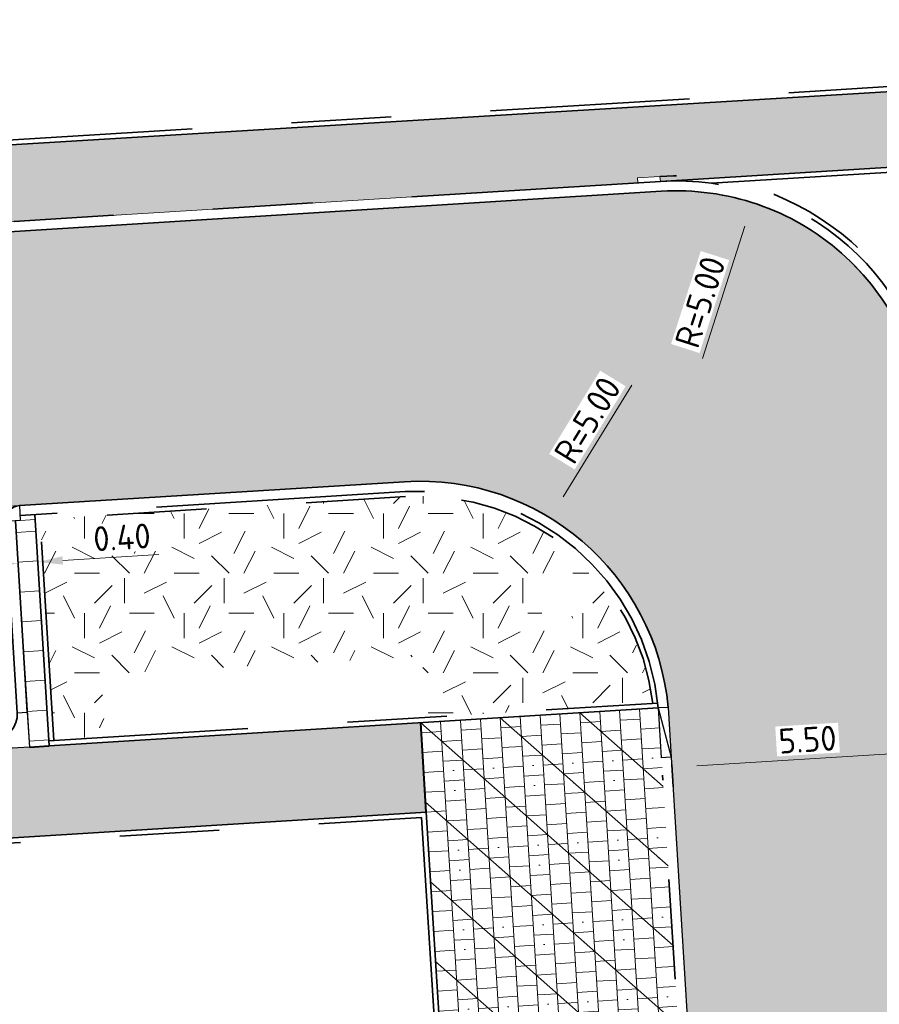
# Model space of a CAD drawing. Header units: metres. Extents: x 162305 to 163132, y 502542 to 502928.
# Tile 31 of 222: x 162513 to 162530, y 502647 to 502667. Entities that reach past the tile are written whole.
import ezdxf

# ---------------------------------------------------------------- set-up
doc = ezdxf.new("R2010")
doc.units = ezdxf.units.M
for name, pattern in [('VH-GELEIDEBAND-SO', [6, 2, -2, 0, -2]), ('VH-OPSLUITBAND-SO', [10, 4, -2, 2, -2]), ('VH-TROTTOIRBAND-SO', [15, 5, -2, 2, -2, 2, -2]), ('ZZ-HIDDEN-SO', [4, 2, -2])]:
    doc.linetypes.add(name, pattern=pattern)
for name, color, linetype, lineweight, true_color in [('N-BH-VH-KANTOPSLUITING_ELEMENT_VERLOOPBAND-S', 253, 'Continuous', 30, 0x828282), ('N-BH-VH-VERHARDING_TEGEL-A', 253, 'Continuous', 13, 0x828282), ('N-BH-VH-VERHARDING_TEGEL-Grijs', 253, 'Continuous', 13, 0x828282), ('N-WE-VH-KANTOPSLUITING_GELEIDEBAND_50X200-G', 20, 'VH-GELEIDEBAND-SO', 35, 0xff3f00), ('N-WE-VH-KANTOPSLUITING_OPSLUITBAND_100X200-G', 150, 'VH-OPSLUITBAND-SO', 35, 0x007fff), ('N-WE-VH-KANTOPSLUITING_TROTTOIRBAND_180X200-G', 6, 'VH-TROTTOIRBAND-SO', 35, 0xff00ff)]:
    doc.layers.add(name, color=color, linetype=linetype, lineweight=lineweight, true_color=true_color)
for name, color, linetype, lineweight in [('N-BH-VH-MATERIAALGRENS-G', 7, 'Continuous', 40), ('N-WB-BANDEN-VOORKANTBAND', 2, 'Continuous', 30), ('N-WE-GR-GRAS-A-200', 62, 'Continuous', 18), ('N-WE-VH-KANTOPSLUITING_BETONRUG-G', 7, 'ZZ-HIDDEN-SO', 35), ('N-WE-VH-KANTOPSLUITING_VOORKANTBAND-G', 50, 'Continuous', 35), ('N-WE-VH-OPENVERHARDING_BETONSTRAATSTEEN-A-200', 92, 'Continuous', 18), ('N-WE-VH-OPENVERHARDING_TEGEL-A', 92, 'Continuous', 18), ('NW-HOEKELEMENT PARKEERPLAATS', 2, 'Continuous', 30), ('X-XX-AL-M', 7, 'Continuous', 18)]:
    doc.layers.add(name, color=color, linetype=linetype, lineweight=lineweight)
doc.layers.add('X-XX-AL-HULPLIJN 01-G', color=1, linetype='Continuous', lineweight=18, true_color=0xff0000, plot=False)
doc.styles.add('NLCS-ISO-M200-T25', font='NLCS-ISO.ttf', dxfattribs={"height": 0.5})
doc.dimstyles.new('NLCS-M200-T25-PIJL_L2_H2', dxfattribs={"dimscale": 0.2, "dimtxt": 2.5, "dimasz": 2.5, "dimexe": 2, "dimexo": 2, "dimgap": 0.7, "dimtad": 1, "dimzin": 0, "dimdsep": 46, "dimtxsty": 'NLCS-ISO-M200-T25', "dimcen": 0, "dimdle": 2, "dimclrd": 256, "dimclre": 256, "dimclrt": 256, "dimazin": 0, "dimtfac": 1, "dimtdec": 3, "dimtofl": 0, "dimtmove": 0, "dimatfit": 3, "dimfxl": 2, "dimfxlon": 1, "dimtfillclr": 256, "dimtolj": 1, "dimtzin": 0, "dimlwd": -1, "dimlwe": -1, "dimarcsym": 0})
pattern_1 = [(3.036056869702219, (0, 0), (0.2916342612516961, 0.1656787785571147), [0.3, -0.3]), (93.0360568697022, (0, 0), (-0.2995789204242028, -0.01588931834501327), [])]
pattern_2 = [(0, (0, 0), (2, 2), [0.5, -1.5]), (0, (1.1, 1.2), (2, 2), [0.5, -1.5]), (90, (0.2, 0.7000000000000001), (-2, 2), [0.5, -1.5]), (90, (1, 1.4), (-2, 2), [0.5, -1.5]), (45, (0.4, 1.4), (0, 2.00000000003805), [0.5, -2.328427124]), (135, (1.1, 0), (-2.00000000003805, 0), [0.5, -2.328427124]), (26.56505119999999, (0.5, 0.6000000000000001), (2.000000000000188, 8.001289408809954e-10), [0.5, -3.972135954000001]), (26.56505119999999, (1.4, 1.6), (2.000000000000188, 8.001289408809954e-10), [0.5, -3.972135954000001]), (63.43494882, (1.4, 0), (1.019972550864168e-10, 2.000000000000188), [0.4999999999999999, -3.972135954]), (63.43494882, (0.5, 0.9), (1.019972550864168e-10, 2.000000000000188), [0.4999999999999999, -3.972135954]), (63.43494882, (1.2, 0.4), (1.019972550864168e-10, 2.000000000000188), [0.4999999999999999, -3.972135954]), (116.5650512, (0, 1.1), (-8.00129740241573e-10, 2.000000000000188), [0.4999999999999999, -3.972135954]), (153.43494882, (0.4, 0.3), (-2.000000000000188, 1.019979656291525e-10), [0.5, -3.972135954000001])]

# ---------------------------------------------------------------- blocks, each defined once
blk = doc.blocks.new('SVH-KANTOPSLUITING_VERLOOP_180 200X250_50 200X200_LINKS4')
at = {"layer": 'N-BH-VH-KANTOPSLUITING_ELEMENT_VERLOOPBAND-S'}
for p, q in [((0.1376421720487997, 1.010472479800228), (-0.06197338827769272, 0.9980778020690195)), ((-0.06197338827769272, 0.9980778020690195), (0.1996155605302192, 0.01239467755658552)), ((-0.06197338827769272, 0.9980778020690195), (0, 0)), ((0.1376421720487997, 1.010472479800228), (0.1996155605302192, 0.01239467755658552)), ((0.1996155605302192, 0.01239467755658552), (0, 0))]:
    blk.add_line(p, q, dxfattribs=at)
blk = doc.blocks.new('*D459')
at = {"layer": 'Defpoints', "color": 0, "transparency": 16777216}
for p in [(162523.5494206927, 502657.1127725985), (162520.9368456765, 502652.8496221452)]:
    blk.add_point(p, dxfattribs=at)
at = {"layer": 'X-XX-AL-M', "transparency": 16777216}
blk.add_line((162525.1848926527, 502659.7815047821), (162523.8106781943, 502657.5390876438), dxfattribs=at)
blk.add_solid([(162523.7396256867, 502657.5826305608), (162523.8817307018, 502657.495544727), (162523.5494206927, 502657.1127725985)], dxfattribs=at)
at = {"layer": 'X-XX-AL-M', "transparency": 16777216, "insert": (162524.295888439, 502659.0772345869), "char_height": 0.5, "attachment_point": 5, "rotation": 58.498895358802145, "style": 'NLCS-ISO-M200-T25', "bg_fill": 3, "box_fill_scale": 1.1, "bg_fill_color": 256, "bg_fill_true_color": 13158600, "bg_fill_transparency": 0}
blk.add_mtext('\\A1;R=5.00', dxfattribs=at)
blk = doc.blocks.new('*D460')
at = {"layer": 'Defpoints', "color": 0, "transparency": 16777216}
for p in [(162527.603802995, 502663.4437607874), (162526.0854211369, 502658.6798845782)]:
    blk.add_point(p, dxfattribs=at)
at = {"layer": 'X-XX-AL-M', "transparency": 16777216}
blk.add_line((162526.6061812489, 502660.3137533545), (162527.4519648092, 502662.9673731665), dxfattribs=at)
blk.add_solid([(162527.3725668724, 502662.9926795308), (162527.531362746, 502662.9420668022), (162527.603802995, 502663.4437607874)], dxfattribs=at)
at = {"layer": 'X-XX-AL-M', "transparency": 16777216, "insert": (162526.5580142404, 502661.4468927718), "char_height": 0.5, "attachment_point": 5, "rotation": 72.32145103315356, "style": 'NLCS-ISO-M200-T25', "bg_fill": 3, "box_fill_scale": 1.1, "bg_fill_color": 256, "bg_fill_true_color": 13158600, "bg_fill_transparency": 0}
blk.add_mtext('\\A1;R=5.00', dxfattribs=at)
blk = doc.blocks.new('*D81')
at = {"layer": 'Defpoints', "color": 0, "transparency": 16777216}
for p in [(162531.4886527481, 502652.3409455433), (162525.9927929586, 502652.1036769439), (162526.0227550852, 502651.6211386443)]:
    blk.add_point(p, dxfattribs=at)
at = {"layer": 'X-XX-AL-M', "transparency": 16777216}
for p, q in [((162531.4822208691, 502652.4445305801), (162531.4574315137, 502652.843761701)), ((162525.9979657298, 502652.0203697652), (162525.9680036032, 502652.5029080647)), ((162530.983181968, 502652.4135438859), (162526.4918318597, 502652.1346636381))]:
    blk.add_line(p, q, dxfattribs=at)
for points in [[(162530.978017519, 502652.4967170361), (162530.9883464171, 502652.3303707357), (162531.4822208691, 502652.4445305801)], [(162526.4866674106, 502652.2178367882), (162526.4969963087, 502652.0514904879), (162525.9927929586, 502652.1036769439)]]:
    blk.add_solid(points, dxfattribs=at)
at = {"layer": 'X-XX-AL-M', "transparency": 16777216, "insert": (162528.7133372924, 502652.6633541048), "char_height": 0.5, "attachment_point": 5, "rotation": 3.553090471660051, "style": 'NLCS-ISO-M200-T25', "bg_fill": 3, "box_fill_scale": 1.1, "bg_fill_color": 256, "bg_fill_true_color": 13158600, "bg_fill_transparency": 0}
blk.add_mtext('\\A1;5.50', dxfattribs=at)
blk = doc.blocks.new('*D92')
at = {"layer": 'Defpoints', "color": 0, "transparency": 16777216}
for p in [(162513.2655053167, 502656.2278492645), (162512.8745623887, 502656.069579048), (162513.2755104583, 502656.0667170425)]:
    blk.add_point(p, dxfattribs=at)
at = {"layer": 'X-XX-AL-M', "transparency": 16777216}
for p, q in [((162512.8662741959, 502656.2030599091), (162512.8414848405, 502656.60229103)), ((162513.2655053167, 502656.2278492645), (162513.2407159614, 502656.6270803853)), ((162513.7645442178, 502656.2588359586), (162515.6908343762, 502656.3784445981)), ((162512.3672352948, 502656.172073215), (162511.8681963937, 502656.1410865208))]:
    blk.add_line(p, q, dxfattribs=at)
for points in [[(162512.3620708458, 502656.2552463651), (162512.3723997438, 502656.0889000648), (162512.8662741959, 502656.2030599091)], [(162513.7593797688, 502656.3420091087), (162513.7697086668, 502656.1756628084), (162513.2655053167, 502656.2278492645)]]:
    blk.add_solid(points, dxfattribs=at)
at = {"layer": 'X-XX-AL-M', "transparency": 16777216, "insert": (162514.9530391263, 502656.7233839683), "char_height": 0.5, "attachment_point": 5, "rotation": 3.553090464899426, "style": 'NLCS-ISO-M200-T25', "bg_fill": 3, "box_fill_scale": 1.1, "bg_fill_color": 256, "bg_fill_true_color": 13158600, "bg_fill_transparency": 0}
blk.add_mtext('\\A1;0.40', dxfattribs=at)

msp = doc.modelspace()

# ---------------------------------------------------------------- hatches: boundary and pattern name
at = {"layer": 'N-WE-GR-GRAS-A-200'}
h = msp.add_hatch(dxfattribs=at)
h.set_pattern_fill('AGR-GRAS_02-SO', color=256, scale=0.2, style=0, pattern_type=2)
h.set_pattern_definition(pattern_2)
h.paths.add_polyline_path([(162421.5165590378, 502819.7260517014), (162435.0341480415, 502820.5761715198), (162435.1688183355, 502820.4316233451), (162435.3426501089, 502820.2749681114), (162435.552850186, 502820.1206294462), (162435.8967156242, 502819.9441172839), (162436.2277402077, 502819.8405780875), (162436.6488709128, 502819.7886927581), (162442.0138132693, 502820.0949395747), (162442.1810611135, 502820.2103278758), (162442.3248732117, 502817.9525913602), (162445.007909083, 502818.1234939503), (162446.2444226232, 502817.2507322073), (162443.1915292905, 502817.0609060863), (162443.5109028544, 502811.9245559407), (162442.5054510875, 502811.8576059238), (162442.17, 502817.226), (162424.634, 502816.1300000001), (162424.643, 502815.982), (162424.9671399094, 502810.7714661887), (162422.0807124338, 502810.5898051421)])
edge = h.paths.add_edge_path(flags=16)
edge.add_ellipse((162362.043387, 502852.5697739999), major_axis=(-0.002383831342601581, 0.03742427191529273), ratio=0.9992283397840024, start_angle=0, end_angle=360, ccw=False)
edge = h.paths.add_edge_path(flags=16)
edge.add_ellipse((162362.5847170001, 502843.0740939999), major_axis=(-0.002383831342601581, 0.03742427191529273), ratio=0.9992283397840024, start_angle=0, end_angle=360, ccw=False)
edge = h.paths.add_edge_path(flags=16)
edge.add_ellipse((162361.374981, 502862.4700579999), major_axis=(-0.002383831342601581, 0.03742427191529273), ratio=0.9992283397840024, start_angle=0, end_angle=360, ccw=False)
h.paths.add_polyline_path([(162362.2190213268, 502859.5504481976), (162362.3188333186, 502859.5565773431), (162363.5149332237, 502840.0783135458), (162363.4151212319, 502840.0721844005), (162363.4427023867, 502839.6230304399), (162363.5425143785, 502839.6291595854), (162363.6292576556, 502838.2165615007), (162362.8224999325, 502838.1585549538), (162362.7862460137, 502838.484052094), (162362.7876825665, 502838.4841989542), (162362.7580411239, 502838.7741446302), (162362.163, 502845.4909999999), (162360.89836909, 502866.6763346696), (162361.8778000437, 502866.7387219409), (162362.2912521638, 502860.0057313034), (162362.191440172, 502859.9996021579)])
h.paths.add_polyline_path([(162370.3601271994, 502859.1295107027), (162370.1821962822, 502861.9228857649), (162370.463, 502861.9199999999), (162370.486, 502861.4019999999), (162370.7786257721, 502861.4149999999), (162370.814, 502860.8959999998), (162371.3365986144, 502860.9349999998), (162371.387, 502859.961), (162371.777, 502859.9789999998), (162371.7795167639, 502859.2226011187)])
edge = h.paths.add_edge_path(flags=16)
edge.add_ellipse((162389.543764, 502924.3068979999), major_axis=(-0.002385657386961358, 0.03745293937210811), ratio=0.9992283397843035, start_angle=0, end_angle=360, ccw=False)
edge = h.paths.add_edge_path(flags=16)
edge.add_ellipse((162379.964316, 502923.7109299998), major_axis=(-0.002385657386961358, 0.03745293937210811), ratio=0.9992283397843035, start_angle=0, end_angle=360, ccw=False)
h.paths.add_polyline_path([(162371.042, 502923.0409999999), (162371.029, 502923.5469999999), (162371.0223638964, 502923.6548720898), (162398.1123599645, 502925.3046281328), (162398.1452615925, 502924.7643634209)])
edge = h.paths.add_edge_path(flags=16)
edge.add_ellipse((162472.361153, 502871.472719), major_axis=(-0.002385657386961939, 0.03745293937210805), ratio=0.9992283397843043, start_angle=0, end_angle=360, ccw=False)
edge = h.paths.add_edge_path(flags=16)
edge.add_ellipse((162472.2864730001, 502872.403486), major_axis=(-0.002385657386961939, 0.03745293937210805), ratio=0.9992283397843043, start_angle=0, end_angle=360, ccw=False)
edge = h.paths.add_edge_path(flags=16)
edge.add_ellipse((162481.3114880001, 502872.9735409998), major_axis=(-0.002385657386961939, 0.03745293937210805), ratio=0.9992283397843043, start_angle=0, end_angle=360, ccw=False)
edge = h.paths.add_edge_path(flags=16)
edge.add_ellipse((162481.4002010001, 502872.0775119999), major_axis=(-0.002385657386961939, 0.03745293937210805), ratio=0.9992283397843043, start_angle=0, end_angle=360, ccw=False)
edge = h.paths.add_edge_path(flags=16)
edge.add_ellipse((162491.4805440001, 502873.637313), major_axis=(-0.002385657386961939, 0.03745293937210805), ratio=0.9992283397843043, start_angle=0, end_angle=360, ccw=False)
edge = h.paths.add_edge_path()
edge.add_line((162491.6143036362, 502871.717545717), (162490.495948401, 502871.6572610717))
edge.add_line((162490.495948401, 502871.6572610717), (162490.4911206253, 502871.770458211))
edge.add_line((162490.4911206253, 502871.770458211), (162478.1572766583, 502870.9921482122))
edge.add_line((162478.1572766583, 502870.9921482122), (162470.9743753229, 502870.6049558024))
edge.add_line((162470.9743753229, 502870.6049558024), (162470.8563556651, 502872.5000220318))
edge.add_line((162470.8563556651, 502872.5000220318), (162485.6270000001, 502873.4150000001))
edge.add_line((162485.6270000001, 502873.4150000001), (162493.227, 502873.874))
edge.add_line((162493.227, 502873.874), (162492.8458826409, 502880.3916842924))
edge.add_line((162492.8458826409, 502880.3916842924), (162493.9870089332, 502880.4646632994))
edge.add_line((162493.9870089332, 502880.4646632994), (162494.5185704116, 502871.8740994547))
edge.add_line((162494.5185704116, 502871.8740994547), (162491.6457403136, 502871.7192403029))
edge.add_ellipse((162491.6281880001, 502871.7524060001), major_axis=(-0.002385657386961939, 0.03745293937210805), ratio=0.9992283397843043, start_angle=204.2610710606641, end_angle=514.6215030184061)
h.paths.add_polyline_path([(162503.0755587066, 502855.4427169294), (162503.1753678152, 502855.4488928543), (162503.1815437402, 502855.3490837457), (162507.7228581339, 502855.6300883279), (162508.3250288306, 502845.8984091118), (162508.8258166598, 502845.9293965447), (162509.9220368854, 502845.9962164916), (162508.4797209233, 502869.3054814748), (162502.5611213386, 502868.9392541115), (162502.3616388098, 502868.2951169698), (162502.3731368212, 502866.8913389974)])
h.paths.add_polyline_path([(162538.7342247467, 502870.4526310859), (162538.7367962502, 502870.458550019), (162538.7430412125, 502870.4777147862), (162538.7473811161, 502870.496931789), (162538.7498959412, 502870.5159468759), (162538.7507036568, 502870.5345366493), (162538.7498980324, 502870.5531265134), (162538.7473853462, 502870.5721418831), (162538.7430476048, 502870.5913593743), (162538.7368047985, 502870.6105248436), (162538.7286236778, 502870.6293614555), (162538.7222540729, 502870.6408522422), (162538.7033428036, 502870.9382040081), (162537.9507959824, 502870.8903428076), (162537.9680789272, 502870.6185940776), (162537.964609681, 502870.6106081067), (162537.9583653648, 502870.5914438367), (162537.9540258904, 502870.5722273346), (162537.9515112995, 502870.5532127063), (162537.9507036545, 502870.5346233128), (162537.9515092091, 502870.5160338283), (162537.9540216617, 502870.4970189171), (162537.9583589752, 502870.4778019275), (162537.964601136, 502870.4586369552), (162537.9727813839, 502870.4398007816), (162537.9803143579, 502870.4262100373), (162537.9986571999, 502870.137795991), (162538.7512040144, 502870.1856571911)], flags=16)
edge = h.paths.add_edge_path(flags=16)
edge.add_ellipse((162531.9063522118, 502869.9819825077), major_axis=(-0.2500000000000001, 0), ratio=1, start_angle=-146.51130248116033, end_angle=206.7590416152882, ccw=False)
edge.add_line((162532.1148508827, 502870.1199256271), (162532.1295791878, 502870.0945423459))
edge = h.paths.add_edge_path(flags=16)
edge.add_ellipse((162511.918555, 502869.277477), major_axis=(-0.00238565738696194, 0.03745293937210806), ratio=0.9992283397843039, start_angle=0, end_angle=360, ccw=False)
edge = h.paths.add_edge_path(flags=16)
edge.add_ellipse((162522.496849, 502868.4620289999), major_axis=(-0.00238565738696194, 0.03745293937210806), ratio=0.9992283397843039, start_angle=0, end_angle=360, ccw=False)
edge = h.paths.add_edge_path(flags=16)
edge.add_ellipse((162522.447144, 502869.8904319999), major_axis=(-0.00238565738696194, 0.03745293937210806), ratio=0.9992283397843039, start_angle=0, end_angle=360, ccw=False)
edge = h.paths.add_edge_path(flags=16)
edge.add_ellipse((162532.378619, 502869.05672), major_axis=(-0.00238565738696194, 0.03745293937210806), ratio=0.9992283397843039, start_angle=0, end_angle=360, ccw=False)
edge = h.paths.add_edge_path()
edge.add_line((162511.9016605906, 502867.7473060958), (162510.2102112, 502867.6449842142))
edge.add_line((162510.2102112, 502867.6449842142), (162510.1085309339, 502869.3060766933))
edge.add_line((162510.1085309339, 502869.3060766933), (162538.7403474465, 502871.0777381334))
edge.add_line((162538.7403474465, 502871.0777381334), (162538.8441031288, 502869.3771517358))
edge.add_line((162538.8441031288, 502869.3771517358), (162511.9425193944, 502867.7497777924))
edge.add_ellipse((162511.920191, 502867.7799310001), major_axis=(-0.00238565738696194, 0.03745293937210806), ratio=0.9992283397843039, start_angle=212.895373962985, end_angle=506.7391838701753)
edge = h.paths.add_edge_path(flags=16)
edge.add_ellipse((162554.016631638, 502704.4069191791), major_axis=(-0.2500000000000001, 0), ratio=1, start_angle=-19.78060631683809, end_angle=333.4897362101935, ccw=False)
edge.add_line((162553.7813827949, 502704.4915240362), (162553.7929180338, 502704.5185087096))
edge = h.paths.add_edge_path()
edge.add_ellipse((162551.4431023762, 502714.7606002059), major_axis=(-0.5786424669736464, 0), ratio=1, start_angle=88.32756619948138, end_angle=98.42476321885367)
edge.add_line((162551.5278796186, 502714.1882018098), (162556.303, 502714.513))
edge.add_line((162556.303, 502714.513), (162556.577, 502710.1250000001))
edge.add_line((162556.577, 502710.1250000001), (162556.776, 502710.137))
edge.add_line((162556.776, 502710.137), (162556.8456714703, 502709.2360332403))
edge.add_line((162556.8456714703, 502709.2360332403), (162552.7317102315, 502708.9739843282))
edge.add_line((162552.7317102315, 502708.9739843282), (162552.9859847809, 502704.982074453))
edge.add_line((162552.9859847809, 502704.982074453), (162557.1540978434, 502705.2475726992))
edge.add_line((162557.1540978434, 502705.2475726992), (162557.1710000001, 502705.029))
edge.add_line((162557.1710000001, 502705.029), (162577.095, 502706.273))
edge.add_line((162577.095, 502706.273), (162577.2190000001, 502706.8259999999))
edge.add_line((162577.2190000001, 502706.8259999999), (162577.3048540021, 502705.3783479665))
edge.add_line((162577.3048540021, 502705.3783479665), (162549.7918656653, 502703.6927452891))
edge.add_line((162549.7918656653, 502703.6927452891), (162549.1598177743, 502713.8137040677))
edge.add_line((162549.1598177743, 502713.8137040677), (162549.361875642, 502713.8262496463))
edge.add_line((162549.361875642, 502713.8262496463), (162549.3556780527, 502713.9260674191))
edge.add_line((162549.3556780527, 502713.9260674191), (162550.2635827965, 502713.9824417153))
edge.add_ellipse((162550.2202014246, 502714.6810961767), major_axis=(-0.7000000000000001, 0), ratio=1, start_angle=93.55309047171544, end_angle=128.9931781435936)
edge.add_line((162550.6606609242, 502714.1370415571), (162551.426214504, 502714.1822042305))
edge = h.paths.add_edge_path(flags=16)
edge.add_ellipse((162508.182291, 502708.9626890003), major_axis=(-0.002385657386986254, 0.03745293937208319), ratio=0.9992283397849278, start_angle=0, end_angle=360, ccw=False)
edge = h.paths.add_edge_path(flags=16)
edge.add_ellipse((162498.418432, 502708.1386420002), major_axis=(-0.002385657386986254, 0.03745293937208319), ratio=0.9992283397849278, start_angle=0, end_angle=360, ccw=False)
edge = h.paths.add_edge_path(flags=16)
edge.add_ellipse((162487.92888, 502707.676082), major_axis=(-0.002385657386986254, 0.03745293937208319), ratio=0.9992283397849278, start_angle=0, end_angle=360, ccw=False)
edge = h.paths.add_edge_path(flags=16)
edge.add_ellipse((162478.21442, 502707.1048410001), major_axis=(-0.002385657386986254, 0.03745293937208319), ratio=0.9992283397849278, start_angle=0, end_angle=360, ccw=False)
h.paths.add_polyline_path([(162476.6849999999, 502707.0870000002), (162505.879, 502708.9120000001), (162539.79, 502710.978), (162539.8512384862, 502709.9872224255), (162476.7460532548, 502706.0992192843)])
edge = h.paths.add_edge_path(flags=16)
edge.add_ellipse((162395.834261, 502721.3618740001), major_axis=(-0.002383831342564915, 0.03742427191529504), ratio=0.999228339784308, start_angle=0, end_angle=360, ccw=False)
edge = h.paths.add_edge_path(flags=16)
edge.add_ellipse((162396.470102, 502711.1848960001), major_axis=(-0.002383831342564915, 0.03742427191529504), ratio=0.999228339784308, start_angle=0, end_angle=360, ccw=False)
edge = h.paths.add_edge_path()
edge.add_line((162395.3827017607, 502731.7149209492), (162396.765, 502708.907))
edge.add_line((162396.765, 502708.907), (162397.0362159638, 502704.3002450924))
edge.add_line((162397.0362159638, 502704.3002450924), (162396.2952306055, 502704.2557530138))
edge.add_line((162396.2952306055, 502704.2557530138), (162395.7976409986, 502704.6969723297))
edge.add_line((162395.7976409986, 502704.6969723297), (162394.0179850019, 502733.9348903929))
edge.add_line((162394.0179850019, 502733.9348903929), (162394.9004865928, 502734.9337845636))
edge.add_line((162394.9004865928, 502734.9337845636), (162395.1865293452, 502734.9517658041))
edge.add_line((162395.1865293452, 502734.9517658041), (162395.3786342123, 502731.7820354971))
edge.add_ellipse((162395.364097, 502731.7474740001), major_axis=(-0.002383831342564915, 0.03742427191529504), ratio=0.999228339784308, start_angle=333.5251489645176, end_angle=566.1216927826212)
edge = h.paths.add_edge_path(flags=16)
edge.add_ellipse((162599.331135, 502707.3641609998), major_axis=(-0.002385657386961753, 0.03745293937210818), ratio=0.9992283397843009, start_angle=0, end_angle=360, ccw=False)
edge = h.paths.add_edge_path(flags=16)
edge.add_ellipse((162589.564927, 502706.8229459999), major_axis=(-0.002385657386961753, 0.03745293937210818), ratio=0.9992283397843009, start_angle=0, end_angle=360, ccw=False)
edge = h.paths.add_edge_path()
edge.add_ellipse((162583.9606018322, 502706.2395809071), major_axis=(-0.25, 0), ratio=1, start_angle=93.48921757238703, end_angle=273.4892176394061)
edge.add_line((162583.9453866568, 502706.4891174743), (162583.9425624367, 502706.5354361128))
edge.add_line((162583.9425624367, 502706.5354361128), (162608.977, 502708.0619999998))
edge.add_line((162608.977, 502708.0619999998), (162609.0222481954, 502707.3215365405))
edge.add_line((162609.0222481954, 502707.3215365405), (162583.9881483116, 502705.7878047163))
edge.add_line((162583.9881483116, 502705.7878047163), (162583.9758170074, 502705.9900443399))
edge = h.paths.add_edge_path(flags=16)
edge.add_ellipse((162616.1438289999, 502666.5185710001), major_axis=(-0.002383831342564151, 0.03742427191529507), ratio=0.9992283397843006, start_angle=0, end_angle=360, ccw=False)
edge = h.paths.add_edge_path(flags=16)
edge.add_ellipse((162615.418174, 502676.4011740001), major_axis=(-0.002383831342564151, 0.03742427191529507), ratio=0.9992283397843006, start_angle=0, end_angle=360, ccw=False)
edge = h.paths.add_edge_path()
edge.add_ellipse((162615.4285143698, 502664.8072041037), major_axis=(-0.25, 0), ratio=1, start_angle=33.48920055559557, end_angle=333.4892346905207)
edge.add_line((162615.2048017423, 502664.9187955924), (162615.1525454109, 502664.9448619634))
edge.add_line((162615.1525454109, 502664.9448619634), (162613.958497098, 502684.041838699))
edge.add_line((162613.958497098, 502684.041838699), (162615.1414976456, 502684.115805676))
edge.add_line((162615.1414976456, 502684.115805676), (162615.159, 502683.7990000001))
edge.add_line((162615.159, 502683.7990000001), (162616.3066053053, 502665.5481842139))
edge.add_line((162616.3066053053, 502665.5481842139), (162616.3033225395, 502665.5336481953))
edge.add_line((162616.3033225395, 502665.5336481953), (162616.3008077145, 502665.514633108))
edge.add_line((162616.3008077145, 502665.514633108), (162616.2999999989, 502665.4960433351))
edge.add_line((162616.2999999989, 502665.4960433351), (162616.3008056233, 502665.4774534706))
edge.add_line((162616.3008056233, 502665.4774534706), (162616.3033183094, 502665.4584381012))
edge.add_line((162616.3033183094, 502665.4584381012), (162616.3076560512, 502665.4392206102))
edge.add_line((162616.3076560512, 502665.4392206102), (162616.3138988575, 502665.4200551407))
edge.add_line((162616.3138988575, 502665.4200551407), (162616.314791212, 502665.4180005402))
edge.add_line((162616.314791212, 502665.4180005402), (162616.722, 502658.942))
edge.add_line((162616.722, 502658.942), (162615.5333526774, 502658.8544320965))
edge.add_line((162615.5333526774, 502658.8544320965), (162615.1717733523, 502664.6373404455))
edge.add_line((162615.1717733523, 502664.6373404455), (162615.2200169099, 502664.6692591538))
h.paths.add_polyline_path([(162613.8066207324, 502655.3830135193), (162613.5983157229, 502658.7118775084), (162613.6383711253, 502658.7148283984), (162613.9336933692, 502653.9916007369), (162582.143659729, 502652.0176703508), (162582.0627495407, 502653.3171170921)])
h.paths.add_polyline_path([(162630.4243863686, 502647.5564365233), (162630.6988101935, 502642.625785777), (162628.400261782, 502642.4938657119), (162627.7770362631, 502642.4580970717), (162627.7860277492, 502642.2775601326), (162603.4329293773, 502640.7654094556), (162603.1143130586, 502645.8967066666), (162602.0771908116, 502645.8411463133), (162602.1052835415, 502645.3920240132), (162602.140627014, 502645.3942347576), (162602.4673671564, 502640.0490361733), (162633.8554516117, 502641.9628847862), (162634.1446303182, 502641.9819357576), (162633.8808725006, 502644.367061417), (162633.7172807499, 502644.9995907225), (162633.3784737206, 502645.7268571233), (162632.876258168, 502646.363503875), (162632.2858631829, 502646.8539192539), (162631.6236958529, 502647.2106270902)])
edge = h.paths.add_edge_path(flags=16)
edge.add_ellipse((162567.844551, 502652.1996749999), major_axis=(-0.002385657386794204, 0.03745293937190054), ratio=0.9992283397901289, start_angle=0, end_angle=360, ccw=False)
edge = h.paths.add_edge_path()
edge.add_line((162548.0456737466, 502650.7682154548), (162548.0302749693, 502651.0150177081))
edge.add_line((162548.0302749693, 502651.0150177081), (162549.486, 502651.1087671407))
edge.add_line((162549.486, 502651.1087671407), (162549.486, 502650.5171653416))
edge.add_line((162549.486, 502650.5171653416), (162550.286, 502650.5171653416))
edge.add_line((162550.286, 502650.5171653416), (162550.286, 502651.1602875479))
edge.add_line((162550.286, 502651.1602875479), (162558.5596133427, 502651.6931124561))
edge.add_ellipse((162558.586846, 502651.7189099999), major_axis=(-0.002385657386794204, 0.03745293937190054), ratio=0.9992283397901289, start_angle=129.7834060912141, end_angle=230.2967654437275)
edge.add_line((162558.6171626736, 502651.6968186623), (162573.8774278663, 502652.679587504))
edge.add_line((162573.8774278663, 502652.679587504), (162573.9442433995, 502651.6087087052))
edge.add_line((162573.9442433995, 502651.6087087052), (162548.0933813, 502650.003587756))
edge.add_line((162548.0933813, 502650.003587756), (162548.0496484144, 502650.7045118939))
edge.add_ellipse((162548.027968, 502650.7351350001), major_axis=(-0.002385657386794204, 0.03745293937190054), ratio=0.9992283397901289, start_angle=211.6726546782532, end_angle=328.1783617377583)
edge = h.paths.add_edge_path(flags=16)
edge.add_ellipse((162430.664854, 502659.8648859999), major_axis=(-0.002385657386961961, 0.03745293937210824), ratio=0.999228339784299, start_angle=0, end_angle=360, ccw=False)
edge = h.paths.add_edge_path(flags=16)
edge.add_ellipse((162420.419076, 502659.6422339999), major_axis=(-0.002385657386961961, 0.03745293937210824), ratio=0.999228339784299, start_angle=0, end_angle=360, ccw=False)
edge = h.paths.add_edge_path(flags=16)
edge.add_ellipse((162411.255758, 502659.1550639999), major_axis=(-0.002385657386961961, 0.03745293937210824), ratio=0.999228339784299, start_angle=0, end_angle=360, ccw=False)
h.paths.add_polyline_path([(162435.5066193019, 502661.0433013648), (162435.3233302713, 502659.8573135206), (162409.6329158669, 502658.2621252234), (162409.5620526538, 502659.4211363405), (162417.3110000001, 502659.9086496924), (162417.3110000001, 502659.5641653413), (162418.1110000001, 502659.5641653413), (162418.1110000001, 502659.9623525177)])
edge = h.paths.add_edge_path()
edge.add_arc((162406.536, 502665.135), 0.2500000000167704, 314.1360549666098, 386.7590416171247)
edge.add_line((162406.759226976, 502665.2475598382), (162406.7444974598, 502665.27294495))
edge.add_arc((162406.5359999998, 502665.135), 0.2500000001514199, 33.48920055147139, 53.15212306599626)
edge.add_line((162406.685923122, 502665.3350576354), (162405.617, 502682.119))
edge.add_line((162405.617, 502682.119), (162404.587, 502699.361))
edge.add_line((162404.587, 502699.361), (162405.1143578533, 502699.3935952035))
edge.add_line((162405.1143578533, 502699.3935952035), (162407.5658656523, 502659.2976883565))
edge.add_line((162407.5658656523, 502659.2976883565), (162407.0728233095, 502659.2672141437))
edge.add_line((162407.0728233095, 502659.2672141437), (162407.068, 502659.3430000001))
edge.add_line((162407.068, 502659.3430000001), (162407.062, 502659.4299999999))
edge.add_line((162407.062, 502659.4299999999), (162406.7100911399, 502664.9555779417))
h.paths.add_polyline_path([(162384.1750049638, 502626.9891315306), (162385.0461632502, 502626.5921299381), (162372.824584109, 502599.0138271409), (162371.3350000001, 502595.4950000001), (162370.7215316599, 502593.4947695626), (162370.3940593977, 502591.742593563), (162370.27, 502590.8190000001), (162370.22, 502589.0400000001), (162370.38, 502587.0300000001), (162370.565, 502585.909), (162371.415, 502583.295), (162372.1925058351, 502581.7065360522), (162370.9084498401, 502584.3298946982), (162369.965918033, 502586.8058962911), (162369.7468094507, 502588.0398939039), (162369.6159284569, 502589.5431637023), (162369.6091660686, 502591.0279743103), (162369.7646776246, 502592.5846402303), (162370.1565436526, 502594.4288020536), (162370.7452851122, 502596.21519706), (162373.7388263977, 502603.1545829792), (162382.0728048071, 502622.3892297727), (162383.9823001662, 502627.0156439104)])
h.paths.add_polyline_path([(162633.5463762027, 502600.5126540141), (162633.8283551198, 502595.9714000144), (162634.9231162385, 502596.039376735), (162635.3607743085, 502596.0881576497), (162635.8073451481, 502596.2543479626), (162636.1271517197, 502596.4813361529), (162636.3947428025, 502596.7820698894), (162636.6092821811, 502597.1852952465), (162636.6796266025, 502597.5214881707), (162636.6916618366, 502597.8519463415), (162636.4580000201, 502601.6318122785), (162636.458, 502601.6900000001), (162604.9018155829, 502599.7525513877), (162604.8522315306, 502599.7495070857), (162605.1491306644, 502595.6509770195), (162605.3252974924, 502595.0911310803), (162605.5291921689, 502594.7712351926), (162606.0306337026, 502594.3268080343), (162606.4894983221, 502594.1006345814), (162606.9796067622, 502594.0141961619), (162607.3978853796, 502594.0296818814), (162607.3792933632, 502594.3291052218), (162607.4791011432, 502594.3353025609), (162607.1971222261, 502598.8765565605)])
h = msp.add_hatch(dxfattribs=at)
h.set_pattern_fill('AGR-GRAS_02-SO', color=256, scale=0.2, style=0, pattern_type=2)
h.set_pattern_definition(pattern_2)
h.paths.add_polyline_path([(162525.4631662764, 502654.115490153, -0.03936868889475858), (162525.6056350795, 502653.3903674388), (162521.0572094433, 502653.1078102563), (162520.9769999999, 502654.3330000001), (162514.5319999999, 502653.973), (162514.6178901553, 502652.7077870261), (162513.5882399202, 502652.6438231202), (162513.3124592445, 502657.0852548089), (162520.6455707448, 502657.5405878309, -0.1412446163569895), (162523.1870621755, 502656.9759432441, -0.1594015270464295)])
edge = h.paths.add_edge_path(flags=16)
edge.add_ellipse((162520.9917779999, 502654.673483), major_axis=(-0.002385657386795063, 0.03745293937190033), ratio=0.9992283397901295, start_angle=0, end_angle=360)
edge = h.paths.add_edge_path(flags=16)
edge.add_ellipse((162520.882103, 502656.167935), major_axis=(-0.002385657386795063, 0.03745293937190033), ratio=0.9992283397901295, start_angle=0, end_angle=360)
h.paths.add_polyline_path([(162523.7618633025, 502655.1257223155, 8.942615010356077e-05), (162523.7619978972, 502655.1257308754), (162524.1382040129, 502655.1496571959), (162524.1212247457, 502655.4166310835), (162524.1237962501, 502655.4225500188), (162524.1300412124, 502655.4417147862), (162524.134381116, 502655.460931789), (162524.1368959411, 502655.4799468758), (162524.1377036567, 502655.4985366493), (162524.1368980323, 502655.5171265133), (162524.1343853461, 502655.5361418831), (162524.1300476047, 502655.5553593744), (162524.1238047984, 502655.5745248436), (162524.1156236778, 502655.5933614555), (162524.1092540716, 502655.6048522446), (162524.0903428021, 502655.9022040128), (162523.3377959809, 502655.8543428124), (162523.3550789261, 502655.5825940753), (162523.3516096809, 502655.5746081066), (162523.3453653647, 502655.5554438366), (162523.3410258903, 502655.5362273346), (162523.3385112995, 502655.5172127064), (162523.3377036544, 502655.4986233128), (162523.338509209, 502655.4800338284), (162523.3410216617, 502655.4610189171), (162523.3453589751, 502655.4418019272), (162523.3516011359, 502655.4226369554), (162523.3597813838, 502655.4038007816), (162523.3673143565, 502655.3902100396), (162523.3856571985, 502655.1017959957)], flags=16)
at = {"layer": 'N-WE-VH-OPENVERHARDING_BETONSTRAATSTEEN-A-200', "true_color": 0x333333}
h = msp.add_hatch(dxfattribs=at)
h.set_pattern_fill('AVH-BSS_KEIFORMAAT_KEPER-SO', color=250, scale=0.2, angle=3.598704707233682, pattern_type=2)
h.set_pattern_definition([(48.59870470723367, (0, 0), (-0.01864113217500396, 0.2963992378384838), [0.6299999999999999, -0.21]), (138.5987047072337, (0.1388790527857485, 0.1575201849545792), (-0.01864113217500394, 0.2963992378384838), [0.6299999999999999, -0.21])])
edge = h.paths.add_edge_path()
edge.add_line((162489.098964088, 502661.3929235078), (162504.202875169, 502662.3307667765))
edge.add_line((162504.202875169, 502662.3307667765), (162512.6865364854, 502662.8575405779))
edge.add_line((162512.6865364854, 502662.8575405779), (162525.7755541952, 502663.6702735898))
edge.add_arc((162526.0854211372, 502658.679884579), 5.0000000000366, 3.553090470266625, 93.55309046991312, ccw=False)
edge.add_line((162531.0758101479, 502658.989751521), (162531.4986872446, 502652.1793405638))
edge.add_arc((162536.4890762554, 502652.4892075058), 5.000000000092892, 183.5530904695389, 273.553090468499)
edge.add_line((162536.7989431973, 502647.4988184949), (162562.9896591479, 502649.1250718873))
edge.add_line((162562.9896591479, 502649.1250718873), (162563.330512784, 502643.6356439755))
edge.add_line((162563.330512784, 502643.6356439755), (162542.7591280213, 502642.3583102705))
edge.add_line((162542.7591280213, 502642.3583102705), (162534.674697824, 502641.8563258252))
edge.add_line((162534.674697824, 502641.8563258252), (162527.8876017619, 502641.4348964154))
edge.add_line((162527.8876017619, 502641.4348964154), (162526.8895299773, 502641.3729233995))
edge.add_arc((162527.1329387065, 502641.8096752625), 0.4999999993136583, 183.5530904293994, 240.8683838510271, ccw=False)
edge.add_line((162526.6338998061, 502641.7786885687), (162525.9775374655, 502652.3113493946))
edge.add_line((162525.9775374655, 502652.3113493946), (162525.9155640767, 502653.3094271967))
edge.add_arc((162520.9369028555, 502652.8497929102), 4.999833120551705, 5.274644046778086, 93.55386581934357)
edge.add_line((162520.626978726, 502657.8400111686), (162512.8946361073, 502657.3598887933))
edge.add_line((162512.8946361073, 502657.3598887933), (162489.839038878, 502655.9283035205))
edge.add_line((162489.839038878, 502655.9283035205), (162489.4398106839, 502655.9035143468))
edge.add_line((162489.4398106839, 502655.9035143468), (162489.098964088, 502661.3929235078))
at = {"layer": 'N-WE-VH-OPENVERHARDING_TEGEL-A', "true_color": 0x333333}
h = msp.add_hatch(dxfattribs=at)
h.set_pattern_fill('AVH-TEGEL_300X300_HALFST', color=250, angle=3.036056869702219, pattern_type=2)
h.set_pattern_definition(pattern_1)
h.paths.add_polyline_path([(162543.6632798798, 502666.4395984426), (162543.7514196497, 502664.9868295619), (162525.7631595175, 502663.8698891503), (162525.7496780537, 502663.9692445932), (162525.3005275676, 502663.941606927), (162525.3066846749, 502663.8415453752), (162512.6741418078, 502663.0571561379), (162512.5787296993, 502664.5937663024), (162543.6607873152, 502666.4795207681)])
h = msp.add_hatch(dxfattribs=at)
h.set_pattern_fill('AVH-TEGEL_400X600_BLOK', color=250, angle=183.5973616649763, pattern_type=2)
h.set_pattern_definition([(183.5973616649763, (0, 0), (0.03764673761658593, -0.5988177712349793), []), (273.5973616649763, (0, 0), (0.3992118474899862, 0.02509782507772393), [])])
h.paths.add_polyline_path([(162513.2126514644, 502657.07905747), (162513.49462965, 502652.5378152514), (162513.0953992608, 502652.5130141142), (162512.8134203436, 502657.0542681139)])
h.paths.add_polyline_path([(162489.8514335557, 502655.7286879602), (162489.8576308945, 502655.6288801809), (162489.9574386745, 502655.6350775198), (162490.2394175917, 502651.09382352), (162489.8401864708, 502651.0690341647), (162489.5520102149, 502655.7100959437)])
h.paths.add_polyline_path([(162433.6086446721, 502652.13622634), (162433.8906235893, 502647.5949723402), (162433.4913924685, 502647.5701829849), (162433.2094135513, 502652.1114369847)])
h.paths.add_polyline_path([(162412.4431979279, 502650.9221982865), (162412.7426212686, 502650.940790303), (162412.7488186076, 502650.8409825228), (162412.8486263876, 502650.8471798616), (162413.1306053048, 502646.3059258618), (162412.7313741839, 502646.2811365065)])
h = msp.add_hatch(dxfattribs=at)
h.set_pattern_fill('AVH-TEGEL_400X400_HALFST_02', color=250, angle=93.55309047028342, pattern_type=2)
h.set_pattern_definition([(93.55309047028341, (162520.948960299, 502653.0008959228), (-0.3992311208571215, -0.02478935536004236), []), (183.5530904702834, (162520.948960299, 502653.0008959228), (0.02478935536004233, -0.3992311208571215), [0.4, -0.4]), (183.5530904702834, (162520.5373345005, 502653.1757221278), (0.02478935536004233, -0.3992311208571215), [0.4, -0.4]), (93.55309047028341, (162520.7369500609, 502653.1881168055), (-0.7984622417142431, -0.04957871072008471), [0, -1.6]), (93.55309047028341, (162520.7121607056, 502653.5873479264), (-0.7984622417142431, -0.04957871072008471), [0, -1.6]), (138.5530904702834, (162520.948960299, 502653.0008959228), (-0.7488835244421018, -0.8480409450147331), [])])
edge = h.paths.add_edge_path()
edge.add_line((162526.4342842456, 502641.7662938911), (162526.4342842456, 502641.7662938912))
edge.add_arc((162527.1329387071, 502641.8096752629), 0.7000000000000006, -176.4469095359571, -109.1356965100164)
edge.add_line((162526.9034741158, 502641.1483538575), (162521.7116643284, 502640.8309209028))
edge.add_line((162521.7116643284, 502640.8309209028), (162521.0585237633, 502651.203999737))
edge.add_line((162521.0585237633, 502651.203999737), (162520.948960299, 502653.0008959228))
edge.add_line((162520.948960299, 502653.0008959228), (162525.7159485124, 502653.297032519))
edge.add_line((162525.7159485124, 502653.297032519), (162525.7779219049, 502652.298954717))
edge.add_line((162525.7779219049, 502652.298954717), (162525.7802733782, 502652.2991007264))
edge.add_line((162525.7802733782, 502652.2991007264), (162526.0964334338, 502647.2073614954))
edge.add_line((162526.0964334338, 502647.2073614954), (162523.1253766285, 502647.0231434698))
edge.add_line((162523.1253766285, 502647.0231434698), (162523.3058225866, 502644.1584620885))
edge.add_line((162523.3058225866, 502644.1584620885), (162526.2743192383, 502644.3425209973))
edge.add_line((162526.2743192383, 502644.3425209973), (162526.4342842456, 502641.7662938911))
h = msp.add_hatch(dxfattribs=at)
h.set_pattern_fill('AVH-TEGEL_300X300_HALFST', color=250, angle=3.036056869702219, pattern_type=2)
h.set_pattern_definition(pattern_1)
h.paths.add_polyline_path([(162454.074543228, 502648.8482472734), (162520.948960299, 502653.0008959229), (162521.0585237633, 502651.2039997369), (162454.1860953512, 502647.051707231)])

# ---------------------------------------------------------------- linework, layer by layer
at = {"layer": 'N-BH-VH-MATERIAALGRENS-G'}
for p, q in [((162521.0585237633, 502651.2039997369), (162520.948960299, 502653.0008959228)), ((162513.0953992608, 502652.5130141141), (162513.49462965, 502652.5378152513))]:
    msp.add_line(p, q, dxfattribs=at)
at = {"layer": 'N-BH-VH-VERHARDING_TEGEL-A', "flags": 128}
msp.add_lwpolyline([(162513.2126514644, 502657.07905747), (162513.49462965, 502652.5378152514), (162513.0953992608, 502652.5130141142), (162512.8134203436, 502657.0542681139), (162513.2126514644, 502657.07905747)], dxfattribs=at)
at = {"layer": 'N-BH-VH-VERHARDING_TEGEL-Grijs', "flags": 128}
msp.add_lwpolyline([(162543.6632798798, 502666.4395984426), (162543.7514196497, 502664.9868295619), (162525.7631595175, 502663.8698891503), (162525.7496780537, 502663.9692445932), (162525.3005275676, 502663.941606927), (162525.3066846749, 502663.8415453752), (162512.6741418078, 502663.0571561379), (162512.5787296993, 502664.5937663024), (162543.6607873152, 502666.4795207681), (162543.6632798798, 502666.4395984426)], dxfattribs=at)
at = {"layer": 'N-WB-BANDEN-VOORKANTBAND', "flags": 128}
msp.add_lwpolyline([(162526.6338998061, 502641.7786885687), (162525.9798889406, 502652.311495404)], dxfattribs=at)
at = {"layer": 'N-WE-VH-KANTOPSLUITING_BETONRUG-G'}
for points in [[(162525.7569621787, 502663.9696969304, -0.4142135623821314), (162531.3752334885, 502659.0083435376), (162531.7981105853, 502652.1979325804, 0.4142135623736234), (162536.7803511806, 502647.7982418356), (162541.6965766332, 502648.1035037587)], [(162525.6056350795, 502653.390367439, 0.3986887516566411), (162520.6455707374, 502657.5405878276), (162512.913228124, 502657.0604654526)]]:
    msp.add_lwpolyline(points, format="xyb", dxfattribs=at)
at = {"layer": 'N-WE-VH-KANTOPSLUITING_GELEIDEBAND_50X200-G'}
msp.add_lwpolyline([(162526.9034741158, 502641.1483538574, -0.3024473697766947), (162526.4342842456, 502641.7662938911), (162525.7802733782, 502652.2991007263)], format="xyb", dxfattribs=at)
at = {"layer": 'N-WE-VH-KANTOPSLUITING_OPSLUITBAND_100X200-G'}
for p, q in [((162526.7822951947, 502663.83297749), (162544.8560286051, 502664.9552251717)), ((162513.588240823, 502652.6438085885), (162513.3062619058, 502657.1850625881)), ((162513.4884323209, 502652.637622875), (162525.705581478, 502653.3965763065))]:
    msp.add_line(p, q, dxfattribs=at)
for points in [[(162509.792, 502706.152), (162512.3692080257, 502664.6812384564), (162543.5547392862, 502666.5732706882), (162540.965, 502708.0520000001)], [(162491.3930659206, 502610.594006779), (162488.9599652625, 502649.1107196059), (162520.965, 502651.0979999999), (162521.8686117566, 502636.7469759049), (162520.87, 502636.685), (162520.995, 502634.6979999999), (162521.9937227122, 502634.759982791), (162523.0507863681, 502617.9718590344), (162517.98, 502617.657), (162518.3133661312, 502612.288157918)]]:
    msp.add_lwpolyline(points, dxfattribs=at)
at = {"layer": 'N-WE-VH-KANTOPSLUITING_TROTTOIRBAND_180X200-G'}
msp.add_line((162513.0520178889, 502653.2116685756), (162512.8134203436, 502657.0542681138), dxfattribs=at)
for points in [[(162573.9334497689, 502650.0049870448), (162536.7865485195, 502647.6984340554, -0.4142135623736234), (162531.698302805, 502652.1917352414), (162531.2754257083, 502659.0021461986, 0.4142135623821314), (162525.7631595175, 502663.8698891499), (162512.6741418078, 502663.0571561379)], [(162525.7159485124, 502653.2970325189, 0.4050658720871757), (162520.6393733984, 502657.6403956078), (162512.907030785, 502657.1602732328)]]:
    msp.add_lwpolyline(points, format="xyb", dxfattribs=at)
at = {"layer": 'N-WE-VH-KANTOPSLUITING_VOORKANTBAND-G'}
msp.add_line((162525.9892080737, 502652.1614112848), (162526.0170960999, 502651.7122762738), dxfattribs=at)
msp.add_lwpolyline([(162541.0585793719, 502708.1579551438), (162509.6872621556, 502706.225134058), (162512.2755940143, 502664.5753750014), (162543.6607873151, 502666.4795207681)], close=True, dxfattribs=at)
for points in [[(162525.7631595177, 502663.8698891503), (162544.9496091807, 502665.0612284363), (162545.903837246, 502649.76744037), (162541.7118995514, 502649.5073262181), (162541.8048704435, 502648.0100354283)], [(162513.2064541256, 502657.1788652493), (162513.49462965, 502652.5378152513), (162525.7159485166, 502653.2970325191)], [(162523.3156314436, 502613.4546425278), (162523.3807035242, 502612.4066604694), (162491.3058722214, 502610.3881238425), (162488.8538529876, 502649.2043233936), (162521.0585237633, 502651.2039997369), (162521.9747038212, 502636.6533677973)]]:
    msp.add_lwpolyline(points, dxfattribs=at)
for points in [[(162573.9458444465, 502649.8053714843), (162536.7989431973, 502647.4988184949, -0.4142135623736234), (162531.4986872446, 502652.1793405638), (162531.0758101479, 502658.989751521, 0.4142135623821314), (162525.7755541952, 502663.6702735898), (162512.6865364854, 502662.8575405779)], [(162525.9156581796, 502653.3094330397, 0.4054307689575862), (162520.626978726, 502657.8400111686), (162512.8946361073, 502657.3598887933, 0.4142135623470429), (162512.6138047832, 502657.041873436), (162512.8524023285, 502653.1992738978, -0.4142135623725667), (162512.3843501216, 502652.6692483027), (162490.9256773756, 502651.3368204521, -0.4142135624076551), (162490.3956517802, 502651.804872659), (162490.157054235, 502655.6474721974, 0.4142135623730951), (162489.839038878, 502655.9283035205), (162453.7739723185, 502653.6889246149), (162454.0745432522, 502648.8482472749), (162485.9614736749, 502650.8281942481), (162485.673297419, 502655.4692560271)]]:
    msp.add_lwpolyline(points, format="xyb", dxfattribs=at)
at = {"layer": 'NW-HOEKELEMENT PARKEERPLAATS', "flags": 128}
for points in [[(162512.8946361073, 502657.3598887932), (162512.9132281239, 502657.0604654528), (162512.6138047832, 502657.0418734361)], [(162512.8524023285, 502653.1992738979), (162513.0520178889, 502653.2116685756), (162513.0953992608, 502652.5130141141), (162512.3967447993, 502652.4696327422), (162512.3843501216, 502652.6692483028)]]:
    msp.add_lwpolyline(points, dxfattribs=at)
at = {"layer": 'X-XX-AL-HULPLIJN 01-G', "flags": 128}
msp.add_lwpolyline([(162489.098964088, 502661.3929235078), (162504.202875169, 502662.3307667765), (162512.6865364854, 502662.8575405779), (162525.7755541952, 502663.6702735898, -0.4142135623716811), (162531.0758101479, 502658.989751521), (162531.4986872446, 502652.1793405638, 0.4142135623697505), (162536.7989431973, 502647.4988184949), (162562.9896591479, 502649.1250718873), (162563.330512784, 502643.6356439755), (162542.7591280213, 502642.3583102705), (162534.674697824, 502641.8563258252), (162527.8876017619, 502641.4348964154), (162526.8895299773, 502641.3729233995, -0.2554326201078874), (162526.6338998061, 502641.7786885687), (162525.9775374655, 502652.3113493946), (162525.9155640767, 502653.3094271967, 0.4054441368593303), (162520.626978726, 502657.8400111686), (162512.8946361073, 502657.3598887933), (162489.839038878, 502655.9283035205), (162489.4398106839, 502655.9035143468)], format="xyb", close=True, dxfattribs=at)
msp.add_lwpolyline([(162454.074543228, 502648.8482472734), (162520.948960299, 502653.0008959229), (162521.0585237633, 502651.2039997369), (162454.1860953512, 502647.051707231)], close=True, dxfattribs=at)

# ---------------------------------------------------------------- block references
at = {"color": 7, "linetype": 'Continuous', "lineweight": 0}
msp.add_blockref('SVH-KANTOPSLUITING_VERLOOP_180 200X250_50 200X200_LINKS4', (162525.7779219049, 502652.298954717), dxfattribs=at)

# ---------------------------------------------------------------- next in the draw order: dimensions: what is measured, and where the dimension line sits
at = {"layer": 'X-XX-AL-M'}
dim = msp.add_radius_dim(center=(162526.0854211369, 502658.6798845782), mpoint=(162527.603802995, 502663.4437607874), dimstyle='NLCS-M200-T25-PIJL_L2_H2', override={"dimpost": 'R=<>', "dimtfill": 1}, dxfattribs=at)
dim.commit()
dim.dimension.update_dxf_attribs({"geometry": '*D460', "text_midpoint": (162526.9295965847, 502661.3284589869), "dimtype": 164})
dim = msp.add_radius_dim(center=(162520.9368456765, 502652.8496221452), mpoint=(162523.5494206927, 502657.1127725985), dimstyle='NLCS-M200-T25-PIJL_L2_H2', override={"dimpost": 'R=<>', "dimtfill": 1}, dxfattribs=at)
dim.commit()
dim.dimension.update_dxf_attribs({"geometry": '*D459', "text_midpoint": (162524.295888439, 502659.0772345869)})
dim = msp.add_linear_dim(base=(162513.2655053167, 502656.2278492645), p1=(162512.8745623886, 502656.069579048), p2=(162513.2755104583, 502656.0667170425), angle=3.553090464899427, dimstyle='NLCS-M200-T25-PIJL_L2_H2', override={"dimtfill": 1}, dxfattribs=at)
dim.commit()
dim.dimension.update_dxf_attribs({"geometry": '*D92', "text_midpoint": (162514.9772087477, 502656.3341336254), "dimtype": 160})
dim = msp.add_linear_dim(base=(162525.9927929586, 502652.1036769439), p1=(162531.4886527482, 502652.3409455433), p2=(162526.0227550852, 502651.6211386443), angle=3.553090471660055, dimstyle='NLCS-M200-T25-PIJL_L2_H2', override={"dimtfill": 1}, dxfattribs=at)
dim.commit()
dim.dimension.update_dxf_attribs({"geometry": '*D81', "text_midpoint": (162528.7133372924, 502652.6633541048)})

doc.saveas('drawing.dxf')
